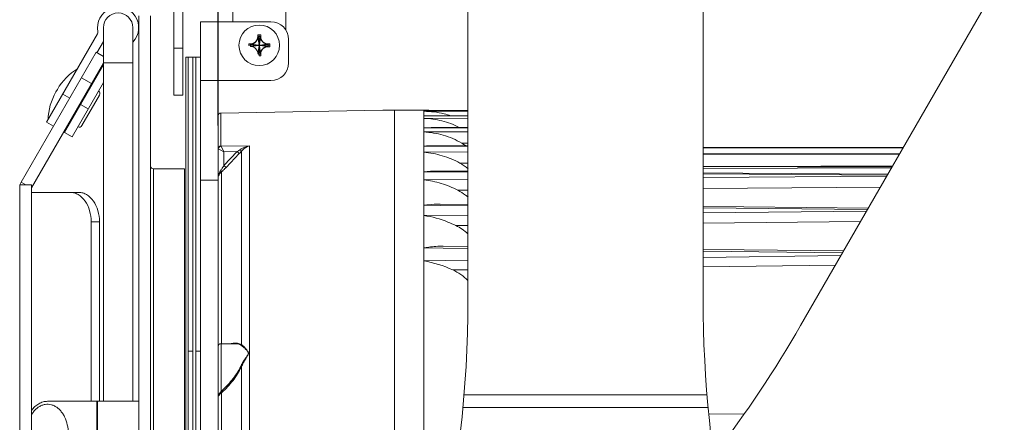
# Model space of a CAD drawing. Header units: millimetres. Extents: x 29170 to 33192, y 579 to 3108.
# Tile 172 of 256: x 32109 to 32276, y 1539 to 1607. Entities that reach past the tile are written whole.
import ezdxf

# ---------------------------------------------------------------- set-up
doc = ezdxf.new("R2010")
doc.units = ezdxf.units.MM
doc.layers.add('细实线', color=7, linetype='Continuous', lineweight=13)
doc.dimstyles.new('ISO-25', dxfattribs={"dimtxt": 15, "dimasz": 14, "dimexe": 3.5, "dimexo": 0, "dimgap": 3.5, "dimtad": 1, "dimtxsty": 'Standard', "dimcen": 2.5, "dimadec": 0, "dimazin": 0, "dimtfac": 1, "dimtmove": 0, "dimatfit": 3, "dimfxl": 1, "dimarcsym": 0})

# ---------------------------------------------------------------- blocks, each defined once
blk = doc.blocks.new('*D69')
at = {"layer": 'Defpoints', "color": 0, "transparency": 16777216}
for p in [(32224.91, 1684.61), (32172.41, 1311.61), (32379.83, 1311.61)]:
    blk.add_point(p, dxfattribs=at)
at = {"layer": '细实线', "color": 0, "lineweight": -2, "transparency": 16777216}
for p, q in [((32224.91, 1684.61), (32383.33, 1684.61)), ((32379.83, 1670.61), (32379.83, 1325.61)), ((32172.41, 1311.61), (32383.33, 1311.61))]:
    blk.add_line(p, q, dxfattribs=at)
at = {"layer": '细实线', "color": 0, "transparency": 16777216}
for points in [[(32377.5, 1670.61), (32382.17, 1670.61), (32379.83, 1684.61)], [(32377.5, 1325.61), (32382.17, 1325.61), (32379.83, 1311.61)]]:
    blk.add_solid(points, dxfattribs=at)
at = {"layer": '细实线', "color": 0, "transparency": 16777216, "insert": (32368.83, 1498.11), "char_height": 15, "attachment_point": 5, "rotation": 90}
blk.add_mtext('373mm', dxfattribs=at)
blk = doc.blocks.new('*D71')
at = {"layer": 'Defpoints', "color": 0, "transparency": 16777216}
for p in [(32179.91, 1759.43), (32179.91, 1677.75), (32142.41, 1588.96)]:
    blk.add_point(p, dxfattribs=at)
at = {"layer": '细实线', "color": 0, "lineweight": -2, "transparency": 16777216}
for p, q in [((32142.41, 1588.96), (32142.41, 1762.93)), ((32179.91, 1677.75), (32179.91, 1762.93)), ((32156.41, 1759.43), (32165.91, 1759.43)), ((32179.91, 1759.43), (32278.41, 1759.43))]:
    blk.add_line(p, q, dxfattribs=at)
at = {"layer": '细实线', "color": 0, "transparency": 16777216}
for points in [[(32156.41, 1761.77), (32156.41, 1757.1), (32142.41, 1759.43)], [(32165.91, 1761.77), (32165.91, 1757.1), (32179.91, 1759.43)]]:
    blk.add_solid(points, dxfattribs=at)
at = {"layer": '细实线', "color": 0, "transparency": 16777216, "insert": (32236.16, 1771.68), "char_height": 15, "attachment_point": 5}
blk.add_mtext('37,5mm', dxfattribs=at)

msp = doc.modelspace()

# ---------------------------------------------------------------- linework, layer by layer
at = {"layer": '细实线'}
for p, q in [((32184.914, 1559.424), (32184.914, 1684.605)), ((32224.914, 1559.424), (32224.914, 1684.605)), ((32241.504, 1554.979), (32300.094, 1656.461)), ((32134.914, 1594.105), (32134.914, 1608.605)), ((32136.414, 1608.405), (32136.414, 1594.105)), ((32144.914, 1608.605), (32144.914, 1606.605)), ((32153.914, 1605.261), (32153.914, 1608.605)), ((32128.914, 1542.105), (32128.914, 1607.605)), ((32130.914, 1295.605), (32130.914, 1607.605)), ((32139.414, 1606.605), (32139.414, 1600.605)), ((32151.414, 1606.605), (32139.414, 1606.605)), ((32142.414, 1606.605), (32142.414, 1596.605)), ((32121.927, 1604.564), (32113.249, 1589.535)), ((32122.914, 1605.605), (32122.914, 1542.105)), ((32127.914, 1605.605), (32127.914, 1542.105)), ((32121.798, 1601.342), (32122.914, 1603.275)), ((32147.91, 1602.85), (32147.631, 1602.85)), ((32147.916, 1602.811), (32149.236, 1602.63)), ((32148.096, 1602.82), (32149.264, 1602.63)), ((32149.17, 1604.388), (32149.17, 1604.11)), ((32149.2, 1603.924), (32149.39, 1602.756)), ((32149.209, 1604.104), (32149.39, 1602.783)), ((32149.39, 1602.783), (32149.39, 1602.756)), ((32149.39, 1602.783), (32149.39, 1602.756)), ((32149.414, 1600.805), (32149.414, 1604.405)), ((32149.414, 1602.785), (32149.414, 1604.118)), ((32149.62, 1604.104), (32149.439, 1602.783)), ((32149.629, 1603.924), (32149.439, 1602.756)), ((32149.439, 1602.783), (32149.439, 1602.756)), ((32149.439, 1602.783), (32149.439, 1602.756)), ((32150.733, 1602.82), (32149.565, 1602.63)), ((32150.913, 1602.811), (32149.593, 1602.63)), ((32149.659, 1604.388), (32149.659, 1604.11)), ((32150.919, 1602.85), (32151.198, 1602.85)), ((32154.414, 1599.605), (32154.414, 1603.605)), ((32108.936, 1579.364), (32121.669, 1601.417)), ((32122.914, 1600.698), (32121.669, 1601.417)), ((32136.414, 1602.105), (32134.914, 1602.105)), ((32147.614, 1602.605), (32151.214, 1602.605)), ((32149.234, 1602.605), (32147.902, 1602.605)), ((32147.916, 1602.399), (32149.236, 1602.581)), ((32148.096, 1602.39), (32149.264, 1602.581)), ((32149.2, 1601.286), (32149.39, 1602.455)), ((32149.209, 1601.106), (32149.39, 1602.427)), ((32149.264, 1602.63), (32149.236, 1602.63)), ((32149.236, 1602.63), (32149.264, 1602.63)), ((32149.264, 1602.581), (32149.236, 1602.581)), ((32149.39, 1602.427), (32149.39, 1602.455)), ((32149.414, 1601.092), (32149.414, 1602.425)), ((32149.439, 1602.427), (32149.439, 1602.455)), ((32149.439, 1602.427), (32149.439, 1602.455)), ((32149.629, 1601.286), (32149.439, 1602.455)), ((32149.62, 1601.106), (32149.439, 1602.427)), ((32149.565, 1602.63), (32149.593, 1602.63)), ((32149.565, 1602.63), (32149.593, 1602.63)), ((32150.733, 1602.39), (32149.565, 1602.581)), ((32149.593, 1602.581), (32149.565, 1602.581)), ((32149.565, 1602.581), (32149.593, 1602.581)), ((32150.913, 1602.399), (32149.593, 1602.581)), ((32149.594, 1602.605), (32150.927, 1602.605)), ((32149.659, 1600.822), (32149.659, 1601.1)), ((32150.919, 1602.36), (32151.198, 1602.36)), ((32110.669, 1578.364), (32122.914, 1599.575)), ((32127.914, 1599.605), (32122.914, 1599.605)), ((32136.914, 1476.605), (32136.914, 1600.605)), ((32136.914, 1600.605), (32137.314, 1600.605)), ((32137.314, 1476.605), (32137.314, 1600.605)), ((32137.314, 1600.605), (32138.114, 1600.605)), ((32138.114, 1476.605), (32138.114, 1600.605)), ((32138.114, 1600.605), (32138.614, 1600.605)), ((32138.614, 1476.605), (32138.614, 1600.605)), ((32139.414, 1600.605), (32138.614, 1600.605)), ((32139.414, 1477.455), (32139.414, 1600.605)), ((32122.914, 1599.275), (32116.28, 1587.785)), ((32117.58, 1587.035), (32122.914, 1596.275)), ((32120.901, 1596.087), (32119.169, 1597.087)), ((32139.414, 1596.605), (32151.414, 1596.605)), ((32142.414, 1301.605), (32142.414, 1596.605)), ((32114.835, 1594.687), (32115.08, 1595.111)), ((32115.999, 1594.298), (32117.169, 1593.623)), ((32122.263, 1594.146), (32119.263, 1588.95)), ((32119.651, 1593.922), (32119.78, 1593.847)), ((32136.414, 1594.105), (32134.914, 1594.105)), ((32118.151, 1591.324), (32118.28, 1591.249)), ((32119.03, 1592.548), (32120.33, 1591.798)), ((32142.906, 1591.09), (32170.414, 1591.57)), ((32142.906, 1585.486), (32142.906, 1591.09)), ((32172.414, 1591.591), (32170.414, 1591.556)), ((32170.414, 1591.57), (32170.414, 1591.556)), ((32172.414, 1591.605), (32177.414, 1591.605)), ((32172.414, 1490.069), (32172.414, 1591.604)), ((32172.414, 1591.591), (32172.414, 1490.069)), ((32177.414, 1505.196), (32177.414, 1591.605)), ((32177.414, 1591.533), (32177.611, 1591.534)), ((32177.414, 1591.533), (32177.611, 1591.533)), ((32184.914, 1591.401), (32177.414, 1591.394)), ((32184.914, 1591.53), (32177.611, 1591.534)), ((32177.611, 1591.533), (32184.914, 1591.529)), ((32113.249, 1589.535), (32114.419, 1588.86)), ((32177.414, 1590.609), (32178.138, 1590.622)), ((32177.414, 1590.609), (32178.138, 1590.608)), ((32184.914, 1590.209), (32177.414, 1590.19)), ((32184.914, 1590.608), (32178.138, 1590.622)), ((32178.138, 1590.608), (32184.914, 1590.593)), ((32116.28, 1587.785), (32117.58, 1587.035)), ((32177.414, 1588.602), (32178.656, 1588.64)), ((32177.414, 1588.602), (32178.656, 1588.597)), ((32184.914, 1587.923), (32177.414, 1587.892)), ((32184.914, 1588.617), (32178.656, 1588.64)), ((32178.656, 1588.597), (32184.914, 1588.574)), ((32142.455, 1584.965), (32142.746, 1584.822)), ((32142.746, 1584.822), (32143.414, 1584.494)), ((32147.778, 1585.533), (32142.926, 1585.445)), ((32143.414, 1584.494), (32142.926, 1585.445)), ((32145.67, 1584.535), (32143.414, 1582.175)), ((32145.67, 1584.535), (32143.414, 1584.494)), ((32143.414, 1582.175), (32143.414, 1584.494)), ((32145.67, 1584.535), (32146.024, 1584.197)), ((32146.399, 1551.738), (32146.399, 1584.606)), ((32147.778, 1585.533), (32147.778, 1490.886)), ((32177.414, 1585.462), (32179.169, 1585.453)), ((32184.914, 1584.488), (32177.414, 1584.444)), ((32179.169, 1585.453), (32184.914, 1585.421)), ((32184.914, 1585.51), (32179.17, 1585.541)), ((32184.914, 1585.976), (32183.856, 1585.971)), ((32245.655, 1585.235), (32224.914, 1585.25)), ((32224.914, 1585.248), (32258.965, 1585.223)), ((32258.957, 1585.209), (32224.914, 1585.18)), ((32258.966, 1585.225), (32245.655, 1585.235)), ((32146.024, 1584.197), (32143.768, 1581.838)), ((32224.914, 1584.203), (32258.33, 1584.123)), ((32258.304, 1584.079), (32224.914, 1583.995)), ((32131.414, 1581.605), (32131.414, 1476.605)), ((32131.414, 1581.605), (32136.714, 1581.605)), ((32136.714, 1581.605), (32136.714, 1476.605)), ((32143, 1581.099), (32143, 1551.897)), ((32143.414, 1582.175), (32143.768, 1581.838)), ((32177.414, 1581.108), (32179.68, 1581.091)), ((32179.68, 1581.091), (32184.914, 1581.053)), ((32184.914, 1581.204), (32179.681, 1581.241)), ((32184.914, 1582.59), (32183.548, 1582.582)), ((32245.787, 1581.982), (32224.914, 1582.065)), ((32224.914, 1582.015), (32257.037, 1581.884)), ((32256.987, 1581.798), (32224.914, 1581.663)), ((32257.159, 1582.095), (32232.629, 1582.034)), ((32257.067, 1581.936), (32245.787, 1581.982)), ((32108.936, 1579.364), (32109.74, 1578.9)), ((32142.414, 1579.663), (32139.414, 1579.663)), ((32184.914, 1579.811), (32177.414, 1579.752)), ((32224.914, 1580.759), (32256.253, 1580.525)), ((32256.155, 1580.357), (32224.914, 1580.119)), ((32108.669, 1433.9), (32108.669, 1578.9)), ((32108.669, 1578.9), (32110.669, 1578.9)), ((32110.669, 1469.46), (32110.669, 1578.9)), ((32184.914, 1577.979), (32183.21, 1577.966)), ((32255.089, 1578.509), (32224.914, 1578.283)), ((32117.283, 1577.605), (32110.669, 1577.605)), ((32118.697, 1577.605), (32117.283, 1577.605)), ((32180.193, 1575.384), (32177.414, 1575.41)), ((32184.914, 1575.34), (32180.193, 1575.384)), ((32184.914, 1575.572), (32180.195, 1575.616)), ((32252.886, 1574.695), (32224.914, 1574.962)), ((32252.724, 1574.414), (32224.914, 1574.143)), ((32120.818, 1542.105), (32120.818, 1572.605)), ((32122.232, 1572.605), (32120.818, 1572.605)), ((32122.232, 1542.105), (32122.232, 1572.605)), ((32184.914, 1573.749), (32177.414, 1573.674)), ((32251.705, 1572.649), (32224.914, 1572.392)), ((32184.914, 1572.004), (32182.837, 1571.983)), ((32180.711, 1568.134), (32177.414, 1568.173)), ((32184.914, 1568.084), (32180.711, 1568.134)), ((32184.914, 1568.42), (32180.715, 1568.469)), ((32248.631, 1567.324), (32224.914, 1567.609)), ((32177.414, 1565.972), (32184.914, 1566.067)), ((32224.914, 1566.569), (32248.362, 1566.859)), ((32182.325, 1564.443), (32184.914, 1564.475)), ((32224.914, 1564.959), (32247.42, 1565.228)), ((32142.914, 1551.897), (32142.914, 1543.771)), ((32145.276, 1551.897), (32142.914, 1551.897)), ((32145.277, 1551.897), (32145.278, 1551.897)), ((32137.314, 1550.605), (32138.114, 1550.605)), ((32139.414, 1550.605), (32138.614, 1550.605)), ((32146.399, 1491.948), (32146.399, 1547.99)), ((32143, 1543.53), (32143, 1491.789)), ((32184.255, 1543.192), (32225.574, 1543.192)), ((32113.394, 1542.105), (32128.914, 1542.105)), ((32121.776, 1542.105), (32121.776, 1531.105)), ((32121.921, 1542.105), (32121.921, 1531.105)), ((32128.914, 1542.105), (32128.914, 1531.105)), ((32184.07, 1541.068), (32225.759, 1541.068)), ((32231.845, 1539.914), (32225.908, 1539.988))]:
    msp.add_line(p, q, dxfattribs=at)
for points in [[(32258.34, 1584.141), (32245.721, 1584.171), (32224.914, 1584.22)], [(32256.344, 1580.683), (32231.676, 1580.864), (32224.914, 1580.914)], [(32253.025, 1574.935), (32231.812, 1575.135), (32224.914, 1575.2)], [(32248.83, 1567.668), (32231.901, 1567.869), (32224.914, 1567.951)]]:
    msp.add_lwpolyline(points, dxfattribs=at)
msp.add_circle((32149.414, 1602.605), 3.45, dxfattribs=at)
for centre, radius, start, end in [((32125.414, 1605.605), 3.5, 315.7255, 191.40962), ((32125.414, 1605.605), 2.5, 0, 180), ((32151.414, 1603.605), 3, 0, 90), ((32121.493, 1604.814), 0.5, 330, 11.40962), ((32125.414, 1605.605), 3.5, 223.36181, 224.2705), ((32149.414, 1602.605), 1.8, 172.18355, 180), ((32149.414, 1602.605), 1.513, 172.18355, 187.81645), ((32147.91, 1604.11), 1.26, 270, 0), ((32149.284, 1576.619), 26.227, 92.5968, 92.9906), ((32149.414, 1602.605), 1.8, 82.18355, 97.81645), ((32175.4, 1602.736), 26.227, 177.0094, 177.4032), ((32149.414, 1602.605), 1.513, 82.18355, 97.81645), ((32149.264, 1602.756), 0.126, 270.00111, 0.00021), ((32149.264, 1602.756), 0.126, 270, 0), ((32149.414, 1602.605), 0.18, 82.18809, 97.81191), ((32149.414, 1602.605), 0.18, 82.18355, 97.81645), ((32149.565, 1602.756), 0.126, 179.99979, 269.99889), ((32149.565, 1602.756), 0.126, 180, 270), ((32123.428, 1602.736), 26.227, 2.5968, 2.9906), ((32150.919, 1604.11), 1.26, 180, 270), ((32149.545, 1576.619), 26.227, 87.0094, 87.4032), ((32149.414, 1602.605), 1.513, 352.18355, 7.81645), ((32149.414, 1602.605), 1.8, 352.18355, 7.81645), ((32149.284, 1628.591), 26.227, 267.0094, 267.4032), ((32175.4, 1602.475), 26.227, 182.5968, 182.9906), ((32149.414, 1602.605), 1.513, 262.18355, 277.81645), ((32149.415, 1602.605), 0.18, 172.18809, 179.99546), ((32149.414, 1602.605), 0.18, 172.18355, 180), ((32149.415, 1602.605), 0.18, 180.00454, 187.81191), ((32149.264, 1602.455), 0.126, 359.99979, 89.99889), ((32149.414, 1602.605), 0.18, 262.18809, 277.81191), ((32149.414, 1602.605), 0.18, 270, 277.81645), ((32149.565, 1602.455), 0.126, 90.00111, 180.00021), ((32149.565, 1602.455), 0.126, 90, 180), ((32149.414, 1602.605), 0.18, 0.00454, 7.81191), ((32149.414, 1602.605), 0.18, 352.18355, 7.81645), ((32149.414, 1602.605), 0.18, 352.18809, 359.99546), ((32123.428, 1602.475), 26.227, 357.0094, 357.4032), ((32150.919, 1601.1), 1.26, 90, 180), ((32149.545, 1628.591), 26.227, 272.5968, 272.9906), ((32149.414, 1602.605), 1.8, 270, 277.81645), ((32151.414, 1599.605), 3, 270, 0), ((32123.74, 1590.111), 10, 121.60626, 150), ((32123.495, 1589.687), 10, 150, 178.39374), ((32121.83, 1594.396), 0.5, 330, 60), ((32142.914, 1590.59), 0.5, 91, 180), ((32177.415, 1572.646), 18.959, 89.39211, 90.00128), ((32177.43, 1573.648), 17.957, 87.29928, 89.40532), ((32118.83, 1589.2), 0.5, 240, 330), ((32138.946, 1594.17), 11.749, 304.91096, 307.18949), ((32136.52, 1593.298), 13.159, 316.23932, 318.65578), ((32179.139, 1578.114), 9.165, 54.3127, 59.02005), ((32131.414, 1582.105), 0.5, 180, 270), ((32179.019, 1574.546), 9.224, 50.03253, 60.59619), ((32110.669, 1578.364), 2, 150, 165), ((32178.899, 1569.815), 9.221, 52.83561, 62.12122), ((32178.925, 1569.85), 9.177, 49.12062, 52.83847), ((32178.747, 1563.749), 9.194, 47.86571, 63.5855), ((32173.996, 1546.342), 19.925, 65.29147, 80.12112), ((31984.914, 1559.424), 200, 333.89109, 0), ((32424.914, 1559.424), 200, 180, 203.56495), ((32068.299, 1654.979), 200, 322.48512, 330), ((32142.914, 1551.397), 0.5, 90, 180), ((32141.42, 1544.962), 1.911, 319.56703, 321.44033), ((32141.751, 1544.985), 1.918, 310.64657, 312.87498)]:
    msp.add_arc(centre, radius, start, end, dxfattribs=at)
for points, knots in [([(32148.096, 1602.82), (32148.233, 1602.826), (32148.507, 1602.919), (32148.842, 1603.177), (32149.1, 1603.513), (32149.194, 1603.787), (32149.2, 1603.924)], [0, 0, 0, 0, 0.2467575, 0.4999435, 0.7531409, 1, 1, 1, 1]), ([(32149.629, 1603.924), (32149.635, 1603.787), (32149.728, 1603.513), (32149.986, 1603.177), (32150.322, 1602.919), (32150.596, 1602.826), (32150.733, 1602.82)], [0, 0, 0, 0, 0.2467328, 0.4998974, 0.7531088, 1, 1, 1, 1]), ([(32149.2, 1601.286), (32149.194, 1601.423), (32149.101, 1601.697), (32148.842, 1602.033), (32148.507, 1602.291), (32148.233, 1602.384), (32148.096, 1602.39)], [0, 0, 0, 0, 0.2467328, 0.4998974, 0.7531088, 1, 1, 1, 1]), ([(32150.733, 1602.39), (32150.596, 1602.384), (32150.322, 1602.291), (32149.987, 1602.033), (32149.728, 1601.697), (32149.635, 1601.424), (32149.629, 1601.286)], [0, 0, 0, 0, 0.2467575, 0.4999435, 0.7531409, 1, 1, 1, 1]), ([(32181.982, 1590.629), (32181.614, 1590.76), (32180.129, 1591.204), (32178.572, 1591.375), (32177.414, 1591.394)], [0, 0, 0, 0, 0.2523247, 1, 1, 1, 1]), ([(32183.448, 1588.636), (32182.52, 1589.141), (32180.535, 1589.88), (32178.448, 1590.145), (32177.414, 1590.19)], [0, 0, 0, 0, 0.5051656, 1, 1, 1, 1]), ([(32183.856, 1585.971), (32182.877, 1586.559), (32180.771, 1587.453), (32178.526, 1587.814), (32177.414, 1587.892)], [0, 0, 0, 0, 0.5062427, 1, 1, 1, 1]), ([(32142.906, 1585.486), (32142.78, 1585.484), (32142.523, 1585.384), (32142.414, 1585.128), (32142.414, 1585.006)], [0, 0, 0, 0, 0.5071877, 1, 1, 1, 1]), ([(32142.926, 1585.445), (32142.808, 1585.433), (32142.574, 1585.32), (32142.464, 1585.084), (32142.455, 1584.965)], [0, 0, 0, 0, 0.5, 1, 1, 1, 1]), ([(32142.906, 1585.486), (32142.906, 1585.479), (32142.91, 1585.463), (32142.92, 1585.451), (32142.926, 1585.445)], [0, 0, 0, 0, 0.4580852, 1, 1, 1, 1]), ([(32147.778, 1585.533), (32147.628, 1585.509), (32147.015, 1585.372), (32146.427, 1585.098), (32146.048, 1584.81)], [0, 0, 0, 0, 0.2424181, 1, 1, 1, 1]), ([(32146.048, 1584.81), (32146.115, 1584.755), (32146.224, 1584.681), (32146.349, 1584.604), (32146.399, 1584.606)], [0, 0, 0, 0, 0.6341683, 1, 1, 1, 1]), ([(32147.778, 1585.533), (32147.656, 1585.497), (32147.133, 1585.297), (32146.677, 1584.935), (32146.399, 1584.606)], [0, 0, 0, 0, 0.2284586, 1, 1, 1, 1]), ([(32183.548, 1582.582), (32182.601, 1583.115), (32180.598, 1583.952), (32178.471, 1584.342), (32177.414, 1584.444)], [0, 0, 0, 0, 0.5059833, 1, 1, 1, 1]), ([(32142.903, 1581.437), (32142.828, 1581.341), (32142.574, 1580.952), (32142.442, 1580.487), (32142.42, 1580.146)], [0, 0, 0, 0, 0.2630921, 1, 1, 1, 1]), ([(32143, 1581.099), (32142.925, 1581.037), (32142.676, 1580.799), (32142.495, 1580.482), (32142.442, 1580.24)], [0, 0, 0, 0, 0.2830931, 1, 1, 1, 1]), ([(32143.414, 1582.175), (32143.293, 1581.984), (32143.126, 1581.735), (32142.947, 1581.495), (32142.903, 1581.437)], [0, 0, 0, 0, 0.7564763, 1, 1, 1, 1]), ([(32142.903, 1581.437), (32142.941, 1581.377), (32142.995, 1581.272), (32143.016, 1581.145), (32143, 1581.099)], [0, 0, 0, 0, 0.5938587, 1, 1, 1, 1]), ([(32143.768, 1581.838), (32143.705, 1581.772), (32143.457, 1581.517), (32143.2, 1581.272), (32143, 1581.099)], [0, 0, 0, 0, 0.2563944, 1, 1, 1, 1]), ([(32183.21, 1577.966), (32182.303, 1578.446), (32180.411, 1579.221), (32178.411, 1579.63), (32177.414, 1579.752)], [0, 0, 0, 0, 0.505517, 1, 1, 1, 1]), ([(32120.818, 1572.605), (32120.818, 1573.249), (32120.649, 1574.499), (32119.913, 1576.136), (32118.915, 1577.134), (32117.99, 1577.538), (32117.515, 1577.605), (32117.283, 1577.605)], [0, 0, 0, 0, 0.2874282, 0.5543027, 0.7890521, 0.8964035, 1, 1, 1, 1]), ([(32118.697, 1577.605), (32118.929, 1577.605), (32119.404, 1577.538), (32120.329, 1577.134), (32121.327, 1576.136), (32122.063, 1574.499), (32122.232, 1573.249), (32122.232, 1572.605)], [0, 0, 0, 0, 0.1035965, 0.2109479, 0.4456973, 0.7125718, 1, 1, 1, 1]), ([(32177.414, 1575.41), (32177.647, 1575.443), (32178.569, 1575.562), (32179.5, 1575.622), (32180.195, 1575.616)], [0, 0, 0, 0, 0.2527151, 1, 1, 1, 1]), ([(32182.837, 1571.983), (32182.405, 1572.197), (32180.672, 1572.975), (32178.815, 1573.465), (32177.414, 1573.674)], [0, 0, 0, 0, 0.2540237, 1, 1, 1, 1]), ([(32177.414, 1568.173), (32177.691, 1568.219), (32178.783, 1568.386), (32179.89, 1568.479), (32180.715, 1568.469)], [0, 0, 0, 0, 0.253646, 1, 1, 1, 1]), ([(32144.652, 1551.901), (32144.721, 1551.917), (32144.984, 1551.969), (32145.253, 1551.996), (32145.45, 1551.994)], [0, 0, 0, 0, 0.2625755, 1, 1, 1, 1]), ([(32145.278, 1551.897), (32145.368, 1551.897), (32145.706, 1551.881), (32146.048, 1551.783), (32146.258, 1551.649)], [0, 0, 0, 0, 0.2675208, 1, 1, 1, 1]), ([(32145.45, 1551.994), (32145.538, 1551.993), (32145.867, 1551.973), (32146.197, 1551.872), (32146.399, 1551.738)], [0, 0, 0, 0, 0.2666882, 1, 1, 1, 1]), ([(32146.258, 1551.649), (32146.372, 1551.576), (32146.61, 1551.405), (32146.967, 1551.104), (32147.261, 1550.808), (32147.461, 1550.571), (32147.537, 1550.412), (32147.574, 1550.327), (32147.573, 1550.283)], [0, 0, 0, 0, 0.2116658, 0.4551864, 0.723308, 0.8625829, 0.9313352, 1, 1, 1, 1]), ([(32146.399, 1551.738), (32146.625, 1551.558), (32146.961, 1551.236), (32147.368, 1550.77), (32147.575, 1550.456), (32147.574, 1550.283)], [0, 0, 0, 0, 0.4568148, 0.7263427, 1, 1, 1, 1]), ([(32147.573, 1550.283), (32147.573, 1550.237), (32147.532, 1550.149), (32147.457, 1549.971), (32147.307, 1549.761), (32147.129, 1549.498), (32146.881, 1549.132), (32146.579, 1548.647), (32146.36, 1548.24), (32146.258, 1548.028)], [0, 0, 0, 0, 0.0521999, 0.1069475, 0.2236004, 0.3454027, 0.4708377, 0.7305098, 1, 1, 1, 1]), ([(32147.574, 1550.283), (32147.572, 1550.093), (32147.34, 1549.728), (32147.023, 1549.203), (32146.692, 1548.615), (32146.493, 1548.203), (32146.399, 1547.99)], [0, 0, 0, 0, 0.2205656, 0.4682221, 0.7288241, 1, 1, 1, 1]), ([(32146.258, 1548.028), (32145.857, 1547.205), (32144.837, 1545.686), (32143.583, 1544.369), (32142.914, 1543.771)], [0, 0, 0, 0, 0.5051267, 1, 1, 1, 1]), ([(32146.399, 1547.99), (32146.001, 1547.142), (32144.985, 1545.573), (32143.728, 1544.203), (32143.056, 1543.579)], [0, 0, 0, 0, 0.5053523, 1, 1, 1, 1]), ([(32146.258, 1548.028), (32146.271, 1548.023), (32146.316, 1548.005), (32146.364, 1547.991), (32146.399, 1547.99)], [0, 0, 0, 0, 0.2931819, 1, 1, 1, 1]), ([(32142.875, 1543.723), (32142.811, 1543.648), (32142.623, 1543.423), (32142.451, 1543.159), (32142.421, 1542.963)], [0, 0, 0, 0, 0.3298556, 1, 1, 1, 1]), ([(32143, 1543.53), (32142.863, 1543.41), (32142.655, 1543.234), (32142.453, 1543.021), (32142.423, 1542.928)], [0, 0, 0, 0, 0.6514887, 1, 1, 1, 1]), ([(32142.875, 1543.723), (32142.89, 1543.708), (32142.944, 1543.653), (32142.99, 1543.585), (32143, 1543.53)], [0, 0, 0, 0, 0.2740271, 1, 1, 1, 1]), ([(32142.914, 1543.771), (32142.931, 1543.757), (32142.988, 1543.702), (32143.041, 1543.635), (32143.056, 1543.579)], [0, 0, 0, 0, 0.2741634, 1, 1, 1, 1]), ([(32110.667, 1540.527), (32110.84, 1540.768), (32111.218, 1541.206), (32111.89, 1541.715), (32112.624, 1542.033), (32113.141, 1542.105), (32113.394, 1542.105)], [0, 0, 0, 0, 0.2728017, 0.5276746, 0.7679576, 1, 1, 1, 1]), ([(32110.667, 1539.789), (32110.779, 1539.981), (32111.023, 1540.341), (32111.454, 1540.808), (32111.931, 1541.179), (32112.445, 1541.442), (32112.983, 1541.591), (32113.533, 1541.621), (32114.078, 1541.531), (32114.606, 1541.323), (32115.103, 1541.005), (32115.558, 1540.584), (32115.961, 1540.071), (32116.427, 1539.266), (32116.824, 1538.103), (32116.929, 1537.111), (32116.929, 1536.605)], [0, 0, 0, 0, 0.0655854, 0.1278113, 0.1867842, 0.2429567, 0.2971303, 0.3503903, 0.403963, 0.4590257, 0.5165334, 0.5771148, 0.6410444, 0.7082675, 0.8507844, 1, 1, 1, 1])]:
    msp.add_open_spline(points, degree=3, knots=knots, dxfattribs=at)
for points in [[(32177.414, 1585.462), (32177.998, 1585.515), (32178.584, 1585.544), (32179.17, 1585.541)], [(32177.414, 1581.108), (32178.166, 1581.195), (32178.924, 1581.247), (32179.681, 1581.241)], [(32184.919, 1562.633), (32184.174, 1563.38), (32183.283, 1564.003), (32182.325, 1564.443)], [(32146.258, 1551.649), (32146.313, 1551.657), (32146.367, 1551.693), (32146.399, 1551.738)]]:
    msp.add_open_spline(points, degree=3, dxfattribs=at)

# ---------------------------------------------------------------- dimensions: what is measured, and where the dimension line sits
dim = msp.add_linear_dim(base=(32179.914, 1759.435), p1=(32142.414, 1588.955), p2=(32179.914, 1677.752), text='<>mm', dimstyle='ISO-25', dxfattribs=at)
dim.commit()
dim.dimension.update_dxf_attribs({"geometry": '*D71', "text_midpoint": (32236.164, 1759.435), "dimtype": 160})
dim = msp.add_linear_dim(base=(32379.833, 1311.605), p1=(32224.914, 1684.605), p2=(32172.414, 1311.605), angle=90, text='<>mm', dimstyle='ISO-25', dxfattribs=at)
dim.commit()
dim.dimension.update_dxf_attribs({"geometry": '*D69', "text_midpoint": (32368.833, 1498.105)})

doc.saveas('drawing.dxf')
